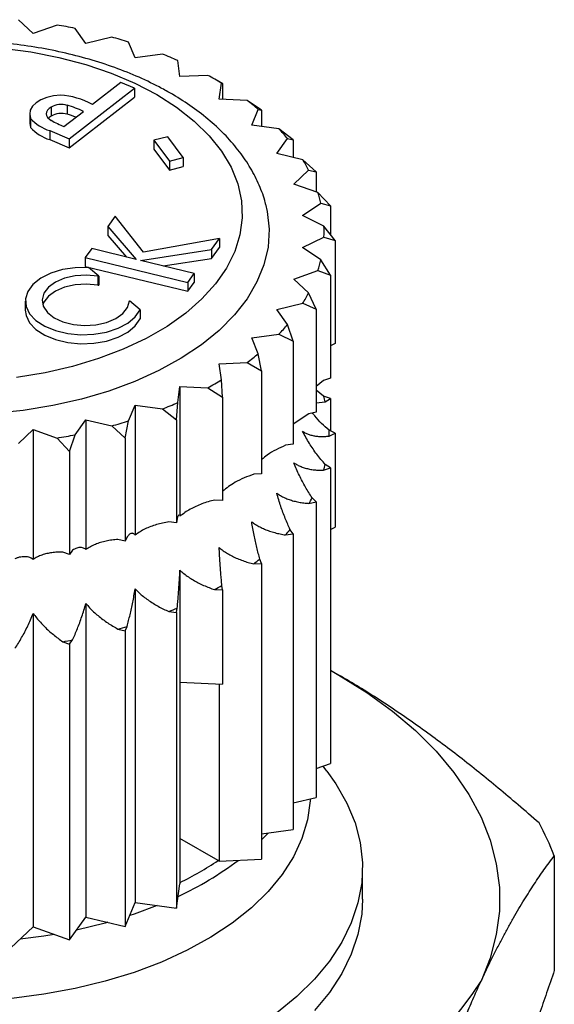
# Model space of a CAD drawing. Header units: millimetres. Extents: x 6 to 273, y 6 to 210.
# Tile 14 of 14: x 238 to 248, y 176 to 194. Entities that reach past the tile are written whole.
import ezdxf

# ---------------------------------------------------------------- set-up
doc = ezdxf.new("R2010")
doc.units = ezdxf.units.MM

msp = doc.modelspace()

# ---------------------------------------------------------------- linework, layer by layer
for p, q in [((238.468, 193.662), (238.201, 193.913)), ((238.903, 193.816), (238.468, 193.662)), ((239.427, 193.482), (239.232, 193.754)), ((239.899, 193.595), (239.427, 193.482)), ((240.326, 193.217), (240.207, 193.504)), ((240.823, 193.286), (240.326, 193.217)), ((241.142, 192.875), (241.102, 193.169)), ((241.652, 192.898), (241.142, 192.875)), ((240.066, 192.771), (239.547, 192.369)), ((240.315, 192.664), (240.066, 192.771)), ((241.921, 192.744), (241.776, 192.828)), ((241.856, 192.463), (241.896, 192.757)), ((241.896, 192.757), (241.917, 192.747)), ((241.917, 192.747), (241.917, 192.46)), ((239.124, 191.74), (240.315, 192.664)), ((240.315, 192.664), (240.315, 192.501)), ((239.088, 192.353), (239.088, 192.189)), ((239.124, 191.577), (240.315, 192.501)), ((242.365, 192.44), (241.856, 192.463)), ((242.63, 192.265), (242.365, 192.44)), ((238.405, 192.197), (238.405, 192.034)), ((238.797, 192.317), (238.797, 192.153)), ((239.03, 191.967), (239.385, 192.243)), ((242.449, 191.992), (242.568, 192.279)), ((242.568, 192.279), (242.63, 192.265)), ((242.63, 192.265), (242.63, 191.967)), ((238.422, 192.114), (238.422, 191.951)), ((242.945, 191.923), (242.449, 191.992)), ((238.769, 191.892), (239.124, 191.74)), ((238.769, 191.892), (238.769, 191.728)), ((243.204, 191.724), (242.945, 191.923)), ((238.769, 191.728), (239.124, 191.577)), ((239.124, 191.74), (239.124, 191.577)), ((240.919, 191.78), (240.666, 191.717)), ((240.666, 191.717), (240.95, 191.337)), ((240.666, 191.717), (240.666, 191.554)), ((241.203, 191.4), (240.919, 191.78)), ((242.907, 191.473), (243.102, 191.746)), ((243.102, 191.746), (243.204, 191.724)), ((243.204, 191.724), (243.204, 191.402)), ((240.666, 191.554), (240.95, 191.173)), ((243.379, 191.36), (242.907, 191.473)), ((240.95, 191.337), (241.203, 191.4)), ((240.95, 191.337), (240.95, 191.173)), ((241.203, 191.4), (241.203, 191.236)), ((243.624, 191.138), (243.379, 191.36)), ((240.95, 191.173), (241.203, 191.236)), ((243.219, 190.919), (243.485, 191.171)), ((243.485, 191.171), (243.624, 191.138)), ((243.624, 191.138), (243.624, 190.776)), ((243.654, 190.765), (243.219, 190.919)), ((243.881, 190.522), (243.654, 190.765)), ((243.376, 190.344), (243.708, 190.568)), ((243.708, 190.568), (243.881, 190.522)), ((243.881, 190.522), (243.881, 190.002)), ((239.962, 190.33), (239.829, 190.146)), ((240.48, 189.676), (239.962, 190.33)), ((243.765, 190.152), (243.376, 190.344)), ((239.829, 190.146), (240.342, 189.545)), ((239.829, 190.146), (239.829, 189.982)), ((243.967, 189.889), (243.765, 190.152)), ((239.829, 189.982), (240.166, 189.588)), ((241.861, 189.924), (240.48, 189.676)), ((241.717, 189.726), (241.861, 189.924)), ((241.861, 189.924), (241.861, 189.761)), ((243.376, 189.762), (243.765, 189.953)), ((243.765, 189.953), (243.967, 189.889)), ((243.967, 189.889), (243.967, 188.011)), ((239.534, 189.741), (239.417, 189.578)), ((240.342, 189.545), (239.534, 189.741)), ((240.424, 189.526), (241.717, 189.726)), ((241.717, 189.563), (241.861, 189.761)), ((241.717, 189.726), (241.717, 189.563)), ((243.708, 189.537), (243.376, 189.762)), ((239.417, 189.578), (239.417, 189.415)), ((239.417, 189.578), (241.283, 189.127)), ((241.401, 189.29), (240.424, 189.526)), ((240.836, 189.426), (241.717, 189.563)), ((243.881, 189.257), (243.708, 189.537)), ((239.417, 189.415), (241.283, 188.964)), ((239.667, 189.24), (239.476, 189.397)), ((243.219, 189.186), (243.654, 189.34)), ((243.654, 189.34), (243.881, 189.257)), ((239.646, 189.241), (239.667, 189.24)), ((239.646, 189.241), (239.646, 189.078)), ((239.667, 189.24), (239.667, 189.077)), ((241.283, 189.127), (241.401, 189.29)), ((241.283, 189.127), (241.283, 188.964)), ((241.283, 188.964), (241.401, 189.126)), ((241.401, 189.29), (241.401, 189.126)), ((243.485, 188.935), (243.219, 189.186)), ((243.881, 189.257), (243.881, 187.379)), ((239.646, 189.078), (239.667, 189.077)), ((243.624, 188.641), (243.485, 188.935)), ((238.325, 188.786), (238.325, 188.622)), ((240.416, 188.629), (240.22, 188.788)), ((240.416, 188.629), (240.416, 188.465)), ((242.907, 188.632), (243.379, 188.745)), ((243.102, 188.36), (242.907, 188.632)), ((243.379, 188.745), (243.624, 188.641)), ((243.624, 188.641), (243.624, 186.763)), ((243.204, 188.055), (243.102, 188.36)), ((242.449, 188.114), (242.945, 188.182)), ((242.568, 187.827), (242.449, 188.114)), ((242.945, 188.182), (243.204, 188.055)), ((243.204, 188.055), (243.204, 186.177)), ((243.967, 188.011), (243.881, 187.969)), ((242.63, 187.514), (242.568, 187.827)), ((241.856, 187.642), (242.365, 187.665)), ((241.896, 187.348), (241.856, 187.642)), ((242.365, 187.665), (242.63, 187.514)), ((242.63, 187.514), (242.63, 185.636)), ((241.917, 187.032), (241.896, 187.348)), ((243.759, 187.336), (243.624, 187.228)), ((243.881, 187.379), (243.759, 187.336)), ((241.102, 186.937), (241.142, 187.231)), ((241.142, 187.231), (241.652, 187.207)), ((241.142, 187.231), (241.142, 184.864)), ((241.652, 187.207), (241.917, 187.032)), ((243.759, 187.054), (243.624, 187.162)), ((241.917, 187.032), (241.917, 185.154)), ((243.881, 187.01), (243.759, 187.054)), ((243.788, 186.948), (243.881, 187.01)), ((243.881, 187.01), (243.881, 186.421)), ((240.207, 186.601), (240.326, 186.888)), ((240.326, 186.888), (240.823, 186.819)), ((240.326, 186.888), (240.326, 184.522)), ((240.823, 186.819), (241.081, 186.62)), ((241.081, 186.62), (241.102, 186.937)), ((243.624, 186.934), (243.788, 186.948)), ((239.232, 186.351), (239.427, 186.624)), ((239.427, 186.624), (239.899, 186.511)), ((239.427, 186.624), (239.427, 184.257)), ((240.145, 186.289), (240.207, 186.601)), ((241.081, 186.62), (241.081, 184.742)), ((243.492, 186.731), (243.204, 186.542)), ((243.624, 186.763), (243.492, 186.731)), ((238.201, 186.192), (238.468, 186.444)), ((238.468, 186.444), (238.903, 186.29)), ((238.468, 186.444), (238.468, 184.077)), ((239.899, 186.511), (240.145, 186.289)), ((243.967, 186.378), (243.858, 186.432)), ((238.903, 186.29), (239.13, 186.046)), ((239.13, 186.046), (239.232, 186.351)), ((240.145, 186.289), (240.145, 184.411)), ((243.858, 186.325), (243.967, 186.378)), ((243.967, 186.378), (243.967, 184.664)), ((243.204, 186.177), (243.065, 186.158)), ((239.13, 186.046), (239.13, 184.168)), ((243.759, 185.703), (243.881, 185.746)), ((243.881, 185.746), (243.788, 185.809)), ((243.881, 185.746), (243.881, 180.357)), ((242.63, 185.636), (242.487, 185.63)), ((243.624, 185.13), (243.55, 185.2)), ((241.917, 185.154), (241.774, 185.16)), ((243.492, 185.098), (243.624, 185.13)), ((243.624, 185.13), (243.624, 179.74)), ((241.093, 184.825), (241.081, 184.742)), ((241.081, 184.742), (240.942, 184.761)), ((243.881, 184.621), (243.967, 184.664)), ((240.178, 184.491), (240.145, 184.411)), ((243.065, 184.524), (243.204, 184.544)), ((243.204, 184.544), (243.149, 184.62)), ((243.204, 184.544), (243.204, 179.155)), ((240.145, 184.411), (240.013, 184.442)), ((239.13, 184.168), (239.008, 184.211)), ((239.185, 184.245), (239.13, 184.168)), ((242.487, 183.997), (242.63, 184.003)), ((242.63, 184.003), (242.597, 184.083)), ((242.63, 184.003), (242.63, 178.614)), ((241.142, 183.881), (241.142, 181.841)), ((241.917, 183.521), (241.906, 183.603)), ((240.326, 183.539), (240.326, 177.825)), ((241.774, 183.527), (241.917, 183.521)), ((241.917, 183.521), (241.917, 181.806)), ((239.427, 183.275), (239.427, 177.56)), ((238.468, 183.095), (238.468, 177.38)), ((240.942, 183.128), (241.081, 183.109)), ((241.081, 183.109), (241.093, 183.191)), ((241.081, 183.109), (241.081, 177.72)), ((240.145, 182.778), (240.178, 182.858)), ((240.013, 182.809), (240.145, 182.778)), ((240.145, 182.778), (240.145, 177.389)), ((239.008, 182.578), (239.13, 182.535)), ((239.13, 182.535), (239.185, 182.611)), ((239.13, 182.535), (239.13, 177.146)), ((243.881, 182.057), (244.038, 181.968)), ((244.038, 181.968), (243.881, 182.054)), ((241.142, 181.841), (241.142, 178.167)), ((241.142, 181.841), (241.917, 181.806)), ((241.856, 181.809), (241.856, 178.579)), ((243.624, 180.266), (243.881, 180.357)), ((243.818, 180.22), (243.748, 180.31)), ((243.204, 179.64), (243.624, 179.74)), ((242.63, 179.075), (243.204, 179.155)), ((241.835, 178.591), (241.142, 178.991)), ((241.856, 178.579), (241.835, 178.591)), ((241.856, 178.579), (242.63, 178.614)), ((247.96, 178.677), (247.96, 176.589)), ((244.467, 177.886), (244.467, 178.458)), ((241.081, 177.72), (241.142, 178.167)), ((240.145, 177.389), (240.326, 177.825)), ((240.326, 177.825), (241.081, 177.72)), ((239.13, 177.146), (239.427, 177.56)), ((239.427, 177.56), (240.145, 177.389)), ((238.062, 176.998), (238.468, 177.38)), ((238.468, 177.38), (239.13, 177.146))]:
    msp.add_line(p, q)
at = {"flags": 128}
for points in [[(237.904, 193.397), (238.428, 193.327), (238.937, 193.226), (239.426, 193.096), (239.889, 192.939), (240.323, 192.755), (240.722, 192.547)], [(240.722, 192.547), (241.082, 192.317), (241.401, 192.066), (241.674, 191.799), (241.898, 191.516), (242.072, 191.223), (242.194, 190.92), (242.262, 190.612), (242.275, 190.302), (242.234, 189.992), (242.14, 189.686), (241.992, 189.388), (241.792, 189.1), (241.543, 188.824), (241.247, 188.565), (240.907, 188.324), (240.527, 188.105), (240.11, 187.909), (239.661, 187.738), (239.184, 187.594), (238.684, 187.479), (238.167, 187.393)], [(238.966, 192.536), (238.838, 192.524), (238.717, 192.497), (238.61, 192.454), (238.521, 192.4), (238.455, 192.335), (238.416, 192.263), (238.405, 192.189), (238.422, 192.114)], [(238.797, 192.317), (238.759, 192.292), (238.73, 192.263), (238.713, 192.231), (238.707, 192.198), (238.713, 192.165), (238.73, 192.133), (238.759, 192.104), (238.797, 192.079)], [(238.405, 192.034), (238.405, 192.025), (238.422, 191.951)], [(238.797, 192.153), (238.759, 192.128), (238.745, 192.116)], [(242.702, 190.552), (242.733, 190.416), (242.766, 190.093), (242.746, 189.77), (242.672, 189.449), (242.544, 189.134), (242.365, 188.828), (242.135, 188.533), (241.856, 188.252), (241.533, 187.988), (241.166, 187.743), (240.76, 187.52), (240.319, 187.32), (239.847, 187.146), (239.347, 187), (238.826, 186.881), (238.287, 186.792), (237.736, 186.734)], [(239.476, 189.397), (239.235, 189.393), (239.003, 189.358), (238.79, 189.293), (238.607, 189.202), (238.465, 189.09), (238.37, 188.963), (238.327, 188.826), (238.339, 188.687), (238.404, 188.554), (238.519, 188.432), (238.68, 188.328), (238.876, 188.248), (239.099, 188.195), (239.336, 188.173), (239.576, 188.182), (239.806, 188.222), (240.016, 188.29), (240.192, 188.385), (240.328, 188.499), (240.416, 188.629)], [(239.646, 189.241), (239.441, 189.259), (239.235, 189.246), (239.042, 189.202), (238.875, 189.132), (238.745, 189.038), (238.662, 188.929), (238.63, 188.81), (238.653, 188.691), (238.728, 188.58), (238.85, 188.483), (239.011, 188.408), (239.201, 188.36), (239.406, 188.341), (239.612, 188.354), (239.805, 188.397), (239.973, 188.468), (240.103, 188.561), (240.187, 188.67), (240.22, 188.788)], [(239.646, 189.078), (239.441, 189.096), (239.235, 189.082), (239.042, 189.039), (238.875, 188.968), (238.745, 188.875), (238.662, 188.765), (238.643, 188.718)], [(238.325, 188.622), (238.339, 188.524), (238.404, 188.39), (238.519, 188.269), (238.68, 188.165), (238.876, 188.085), (239.099, 188.032), (239.336, 188.009), (239.576, 188.018), (239.806, 188.058), (240.016, 188.127), (240.192, 188.221), (240.328, 188.336), (240.416, 188.465)], [(244.038, 181.968), (244.547, 181.652), (245.013, 181.314), (245.434, 180.958), (245.808, 180.584), (246.133, 180.195), (246.406, 179.793), (246.626, 179.38), (246.793, 178.96), (246.904, 178.533), (246.96, 178.102), (246.96, 177.67), (246.904, 177.24), (246.793, 176.813), (246.626, 176.392)], [(243.818, 180.22), (243.984, 179.987), (244.183, 179.638), (244.331, 179.28), (244.425, 178.917), (244.465, 178.55), (244.452, 178.182), (244.384, 177.817), (244.263, 177.456), (244.09, 177.102), (243.865, 176.759), (243.591, 176.427), (243.269, 176.11), (242.901, 175.81)], [(243.515, 179.714), (243.513, 179.676), (243.466, 179.333), (243.364, 178.994), (243.21, 178.661), (243.004, 178.338), (242.748, 178.027), (242.444, 177.731), (242.095, 177.452), (241.703, 177.193), (241.272, 176.955), (240.805, 176.741), (240.306, 176.552), (239.78, 176.39), (239.231, 176.257), (238.662, 176.153), (238.08, 176.079)], [(242.751, 179.092), (242.748, 179.089), (242.63, 178.967)], [(244.467, 177.886), (244.452, 177.611), (244.384, 177.245), (244.263, 176.885), (244.09, 176.531), (243.865, 176.187), (243.591, 175.855)], [(240.724, 177.769), (240.306, 177.614), (240.228, 177.587)], [(239.826, 177.465), (239.78, 177.452), (239.258, 177.324)], [(238.85, 177.245), (238.662, 177.214), (238.23, 177.156)]]:
    msp.add_lwpolyline(points, dxfattribs=at)
for centre, radius, start, end in [((237.101, 183.298), 10.671, 78.4791, 80.2736), ((237.391, 184.499), 9.436, 72.6352, 74.5831), ((237.887, 185.895), 7.953, 66.1541, 68.3372), ((238.569, 187.277), 6.411, 58.7424, 61.2629), ((238.897, 191.205), 1.333, 60.8213, 87.0521), ((238.981, 192.021), 0.348, 72.1177, 121.9409), ((238.542, 190.411), 2.017, 65.2775, 74.2785), ((239.367, 188.459), 4.984, 50.0399, 53.021), ((238.981, 191.858), 0.348, 72.1177, 121.9409), ((238.506, 190.139), 2.132, 69.6219, 74.1527), ((239.003, 192.639), 0.783, 222.0728, 252.6256), ((239.671, 193.594), 1.749, 240.006, 248.4761), ((239.003, 192.475), 0.783, 222.0728, 252.6256), ((240.173, 189.318), 3.804, 39.6474, 43.2171), ((240.866, 189.821), 2.946, 27.2562, 31.4888), ((241.335, 190.023), 2.435, 12.9393, 17.7449), ((241.5, 190.053), 2.267, 357.4796, 2.5204), ((241.335, 190.083), 2.435, 342.2551, 347.0607), ((240.866, 190.284), 2.946, 328.5112, 332.7438), ((240.173, 190.787), 3.804, 316.7829, 320.3526), ((239.367, 191.647), 4.984, 306.979, 309.9601), ((238.569, 192.829), 6.411, 298.7371, 301.2576), ((241.394, 186.348), 2.468, 14.0654, 16.6189), ((237.887, 194.21), 7.953, 291.6628, 293.8459), ((237.391, 195.607), 9.436, 285.4169, 287.3648), ((241.562, 186.378), 2.297, 358.6607, 1.3393), ((237.101, 196.807), 10.671, 279.7264, 281.5209), ((241.394, 186.409), 2.468, 343.3811, 345.9346), ((240.92, 186.613), 2.986, 329.5031, 331.752), ((240.217, 187.123), 3.855, 317.6195, 319.516), ((239.4, 187.995), 5.051, 307.6776, 309.2615), ((238.591, 189.192), 6.498, 299.3278, 300.6669), ((237.9, 190.593), 8.06, 292.1744, 293.3343), ((237.397, 192.008), 9.564, 285.8734, 286.9083), ((237.103, 193.225), 10.816, 280.147, 281.1003), ((243.722, 177.073), 4.531, 20.7235, 29.0734), ((238.598, 183.355), 5.972, 294.8907, 307.1297), ((238.478, 183.584), 6.017, 296.2883, 303.9181), ((239.008, 181.423), 9.129, 273.4335, 326.5611)]:
    msp.add_arc(centre, radius, start, end)
for points, knots in [([(240.972, 192.572), (240.902, 192.611), (240.702, 192.723), (240.347, 192.89), (239.9, 193.065), (239.43, 193.213), (238.941, 193.334), (238.435, 193.428), (237.919, 193.494), (237.394, 193.532), (236.867, 193.541), (236.34, 193.521), (235.818, 193.473), (235.306, 193.396), (234.806, 193.292), (234.324, 193.16), (233.862, 193.002), (233.424, 192.818), (233.015, 192.609), (232.637, 192.376), (232.295, 192.121), (231.992, 191.844), (231.731, 191.55), (231.517, 191.239), (231.348, 190.919), (231.277, 190.697), (231.242, 190.588)], [0, 0, 0, 0, 0.022747, 0.065484, 0.108169, 0.150792, 0.193347, 0.235839, 0.278279, 0.320686, 0.363075, 0.405465, 0.447872, 0.490312, 0.532805, 0.575369, 0.618022, 0.660776, 0.703638, 0.746595, 0.78961, 0.832569, 0.875326, 0.917684, 0.959448, 1, 1, 1, 1]), ([(242.7, 190.554), (242.698, 190.563), (242.676, 190.679), (242.588, 190.899), (242.435, 191.211), (242.232, 191.511), (241.986, 191.798), (241.697, 192.071), (241.373, 192.322), (241.122, 192.484), (240.986, 192.564), (240.972, 192.572)], [0, 0, 0, 0, 0.01002, 0.144726, 0.280912, 0.419176, 0.559676, 0.702159, 0.846112, 0.984212, 1, 1, 1, 1]), ([(243.858, 186.432), (243.766, 186.512), (243.658, 186.607), (243.571, 186.728), (243.558, 186.747)], [0, 0, 0, 0, 0.8465502, 1, 1, 1, 1]), ([(243.376, 186.412), (243.395, 186.401), (243.432, 186.378), (243.494, 186.353), (243.56, 186.334), (243.631, 186.322), (243.705, 186.316), (243.78, 186.317), (243.832, 186.322), (243.858, 186.325)], [0, 0, 0, 0, 0.136988, 0.27757, 0.420886, 0.565977, 0.711799, 0.856401, 1, 1, 1, 1]), ([(243.788, 185.809), (243.762, 185.839), (243.71, 185.897), (243.636, 185.992), (243.565, 186.09), (243.498, 186.192), (243.434, 186.3), (243.396, 186.375), (243.376, 186.412)], [0, 0, 0, 0, 0.169295, 0.335884, 0.500904, 0.665567, 0.832107, 1, 1, 1, 1]), ([(243.065, 186.158), (242.948, 186.105), (242.79, 186.034), (242.663, 185.925), (242.63, 185.896)], [0, 0, 0, 0, 0.735721, 1, 1, 1, 1]), ([(243.219, 185.837), (243.239, 185.824), (243.281, 185.798), (243.35, 185.767), (243.425, 185.741), (243.504, 185.722), (243.587, 185.709), (243.672, 185.703), (243.73, 185.703), (243.759, 185.703)], [0, 0, 0, 0, 0.136988, 0.27757, 0.420886, 0.565977, 0.7118, 0.856401, 1, 1, 1, 1]), ([(243.55, 185.2), (243.529, 185.232), (243.487, 185.295), (243.428, 185.395), (243.371, 185.499), (243.316, 185.607), (243.265, 185.72), (243.234, 185.798), (243.219, 185.837)], [0, 0, 0, 0, 0.169295, 0.335884, 0.500904, 0.665567, 0.832107, 1, 1, 1, 1]), ([(242.487, 185.63), (242.369, 185.586), (242.158, 185.509), (241.991, 185.377), (241.917, 185.319)], [0, 0, 0, 0, 0.559626, 1, 1, 1, 1]), ([(242.907, 185.283), (242.929, 185.268), (242.974, 185.238), (243.049, 185.2), (243.13, 185.168), (243.216, 185.141), (243.306, 185.121), (243.398, 185.106), (243.461, 185.101), (243.492, 185.098)], [0, 0, 0, 0, 0.136988, 0.277571, 0.420886, 0.565977, 0.7118, 0.856401, 1, 1, 1, 1]), ([(243.149, 184.62), (243.134, 184.653), (243.104, 184.72), (243.06, 184.825), (243.018, 184.933), (242.978, 185.045), (242.941, 185.162), (242.918, 185.243), (242.907, 185.283)], [0, 0, 0, 0, 0.169295, 0.335884, 0.500904, 0.665567, 0.832108, 1, 1, 1, 1]), ([(241.774, 185.16), (241.734, 185.15), (241.655, 185.13), (241.541, 185.091), (241.432, 185.046), (241.329, 184.993), (241.231, 184.934), (241.172, 184.887), (241.142, 184.864)], [0, 0, 0, 0, 0.169296, 0.335884, 0.500905, 0.665568, 0.832108, 1, 1, 1, 1]), ([(241.122, 184.887), (241.122, 184.888), (241.113, 184.9), (241.102, 184.86), (241.093, 184.825)], [0, 0, 0, 0, 0.101481, 1, 1, 1, 1]), ([(240.942, 184.761), (240.903, 184.755), (240.826, 184.742), (240.715, 184.713), (240.609, 184.677), (240.508, 184.634), (240.413, 184.583), (240.355, 184.542), (240.326, 184.522)], [0, 0, 0, 0, 0.169296, 0.335884, 0.500904, 0.665567, 0.832108, 1, 1, 1, 1]), ([(242.449, 184.764), (242.472, 184.747), (242.52, 184.713), (242.599, 184.668), (242.684, 184.628), (242.774, 184.593), (242.869, 184.565), (242.965, 184.541), (243.032, 184.53), (243.065, 184.524)], [0, 0, 0, 0, 0.1369884, 0.2775712, 0.4208869, 0.5659777, 0.7118003, 0.8564008, 1, 1, 1, 1]), ([(242.597, 184.083), (242.587, 184.118), (242.569, 184.186), (242.542, 184.295), (242.517, 184.406), (242.493, 184.521), (242.469, 184.641), (242.456, 184.723), (242.449, 184.764)], [0, 0, 0, 0, 0.169296, 0.335884, 0.500904, 0.665567, 0.832108, 1, 1, 1, 1]), ([(240.326, 184.522), (240.321, 184.528), (240.309, 184.542), (240.29, 184.552), (240.27, 184.555), (240.248, 184.55), (240.225, 184.537), (240.202, 184.518), (240.186, 184.5), (240.178, 184.491)], [0, 0, 0, 0, 0.1369884, 0.2775712, 0.4208869, 0.5659777, 0.7118003, 0.8564008, 1, 1, 1, 1]), ([(239.427, 184.257), (239.418, 184.265), (239.399, 184.28), (239.368, 184.292), (239.335, 184.297), (239.299, 184.295), (239.262, 184.285), (239.224, 184.269), (239.198, 184.253), (239.185, 184.245)], [0, 0, 0, 0, 0.136988, 0.277571, 0.420886, 0.565977, 0.7118, 0.856401, 1, 1, 1, 1]), ([(240.013, 184.442), (239.976, 184.439), (239.902, 184.433), (239.797, 184.414), (239.696, 184.388), (239.6, 184.354), (239.509, 184.311), (239.455, 184.275), (239.427, 184.257)], [0, 0, 0, 0, 0.169295, 0.335884, 0.500904, 0.665567, 0.832108, 1, 1, 1, 1]), ([(241.856, 184.293), (241.88, 184.274), (241.928, 184.235), (242.01, 184.183), (242.097, 184.135), (242.189, 184.092), (242.286, 184.055), (242.385, 184.022), (242.453, 184.005), (242.487, 183.997)], [0, 0, 0, 0, 0.1369888, 0.2775718, 0.4208879, 0.5659786, 0.711801, 0.8564006, 1, 1, 1, 1]), ([(241.906, 183.603), (241.902, 183.638), (241.896, 183.708), (241.887, 183.818), (241.879, 183.931), (241.87, 184.047), (241.863, 184.168), (241.858, 184.251), (241.856, 184.293)], [0, 0, 0, 0, 0.169296, 0.335884, 0.500905, 0.665568, 0.832108, 1, 1, 1, 1]), ([(238.468, 184.077), (238.455, 184.086), (238.43, 184.103), (238.387, 184.118), (238.342, 184.127), (238.293, 184.128), (238.242, 184.123), (238.19, 184.111), (238.155, 184.097), (238.137, 184.091)], [0, 0, 0, 0, 0.136988, 0.27757, 0.420886, 0.565977, 0.7118, 0.856401, 1, 1, 1, 1]), ([(239.008, 184.211), (238.974, 184.211), (238.906, 184.212), (238.809, 184.202), (238.716, 184.185), (238.628, 184.159), (238.544, 184.124), (238.493, 184.093), (238.468, 184.077)], [0, 0, 0, 0, 0.169295, 0.335884, 0.500904, 0.665567, 0.832107, 1, 1, 1, 1]), ([(241.093, 183.191), (241.096, 183.227), (241.102, 183.296), (241.111, 183.406), (241.12, 183.519), (241.128, 183.636), (241.135, 183.756), (241.14, 183.84), (241.142, 183.881)], [0, 0, 0, 0, 0.169296, 0.335884, 0.500905, 0.665568, 0.832108, 1, 1, 1, 1]), ([(241.142, 183.881), (241.166, 183.86), (241.215, 183.817), (241.296, 183.757), (241.383, 183.702), (241.476, 183.65), (241.573, 183.604), (241.672, 183.562), (241.74, 183.539), (241.774, 183.527)], [0, 0, 0, 0, 0.1369888, 0.2775718, 0.4208879, 0.5659786, 0.711801, 0.8564006, 1, 1, 1, 1]), ([(240.178, 182.858), (240.188, 182.893), (240.206, 182.961), (240.233, 183.069), (240.258, 183.181), (240.283, 183.296), (240.305, 183.415), (240.319, 183.498), (240.326, 183.539)], [0, 0, 0, 0, 0.169296, 0.335884, 0.500904, 0.665567, 0.832108, 1, 1, 1, 1]), ([(240.326, 183.539), (240.35, 183.515), (240.397, 183.468), (240.476, 183.401), (240.561, 183.338), (240.652, 183.278), (240.746, 183.223), (240.843, 183.173), (240.909, 183.143), (240.942, 183.128)], [0, 0, 0, 0, 0.136988, 0.277571, 0.420887, 0.565978, 0.7118, 0.856401, 1, 1, 1, 1]), ([(239.185, 182.611), (239.2, 182.645), (239.231, 182.711), (239.274, 182.816), (239.316, 182.924), (239.356, 183.037), (239.393, 183.153), (239.416, 183.234), (239.427, 183.275)], [0, 0, 0, 0, 0.169295, 0.335884, 0.500904, 0.665567, 0.832108, 1, 1, 1, 1]), ([(239.427, 183.275), (239.45, 183.249), (239.495, 183.197), (239.57, 183.124), (239.651, 183.052), (239.737, 182.985), (239.826, 182.921), (239.918, 182.862), (239.981, 182.827), (240.013, 182.809)], [0, 0, 0, 0, 0.136988, 0.277571, 0.420886, 0.565977, 0.7118, 0.856401, 1, 1, 1, 1]), ([(238.137, 182.458), (238.158, 182.489), (238.199, 182.552), (238.259, 182.653), (238.316, 182.756), (238.37, 182.865), (238.421, 182.977), (238.452, 183.055), (238.468, 183.095)], [0, 0, 0, 0, 0.1692954, 0.3358836, 0.5009041, 0.6655672, 0.8321075, 1, 1, 1, 1]), ([(238.468, 183.095), (238.488, 183.067), (238.53, 183.011), (238.599, 182.931), (238.674, 182.853), (238.753, 182.778), (238.836, 182.707), (238.921, 182.64), (238.979, 182.599), (239.008, 182.578)], [0, 0, 0, 0, 0.136988, 0.27757, 0.420886, 0.565977, 0.7118, 0.856401, 1, 1, 1, 1]), ([(247.682, 179.275), (247.556, 179.385), (247.31, 179.601), (246.944, 179.908), (246.588, 180.199), (246.236, 180.478), (245.879, 180.75), (245.516, 181.016), (245.147, 181.273), (244.776, 181.519), (244.406, 181.753), (244.16, 181.897), (244.038, 181.968)], [0, 0, 0, 0, 0.105732, 0.206447, 0.304207, 0.401013, 0.498779, 0.598513, 0.699369, 0.800449, 0.900916, 1, 1, 1, 1]), ([(246.626, 176.392), (246.659, 176.463), (246.726, 176.604), (246.824, 176.806), (246.923, 177.001), (247.021, 177.189), (247.12, 177.371), (247.219, 177.546), (247.316, 177.715), (247.442, 177.923), (247.593, 178.163), (247.775, 178.43), (247.898, 178.593), (247.96, 178.677)], [0, 0, 0, 0, 0.0734339, 0.146759, 0.2193338, 0.2923658, 0.3657913, 0.4393804, 0.5128789, 0.5860094, 0.7215134, 0.8574361, 1, 1, 1, 1]), ([(247.96, 176.589), (247.914, 176.452), (247.823, 176.183), (247.687, 175.796), (247.556, 175.429), (247.428, 175.074), (247.298, 174.727), (247.165, 174.385), (247.032, 174.051), (246.897, 173.728), (246.761, 173.418), (246.671, 173.223), (246.626, 173.126)], [0, 0, 0, 0, 0.106232, 0.207478, 0.30571, 0.40284, 0.5007, 0.600258, 0.700745, 0.801354, 0.901335, 1, 1, 1, 1]), ([(245.292, 172.929), (245.338, 173.067), (245.428, 173.336), (245.56, 173.723), (245.691, 174.09), (245.823, 174.444), (245.955, 174.791), (246.088, 175.133), (246.224, 175.466), (246.36, 175.789), (246.493, 176.1), (246.582, 176.295), (246.626, 176.392)], [0, 0, 0, 0, 0.106232, 0.207478, 0.30571, 0.40284, 0.5007, 0.600258, 0.700745, 0.801354, 0.901335, 1, 1, 1, 1])]:
    msp.add_open_spline(points, degree=3, knots=knots)

doc.saveas('drawing.dxf')
